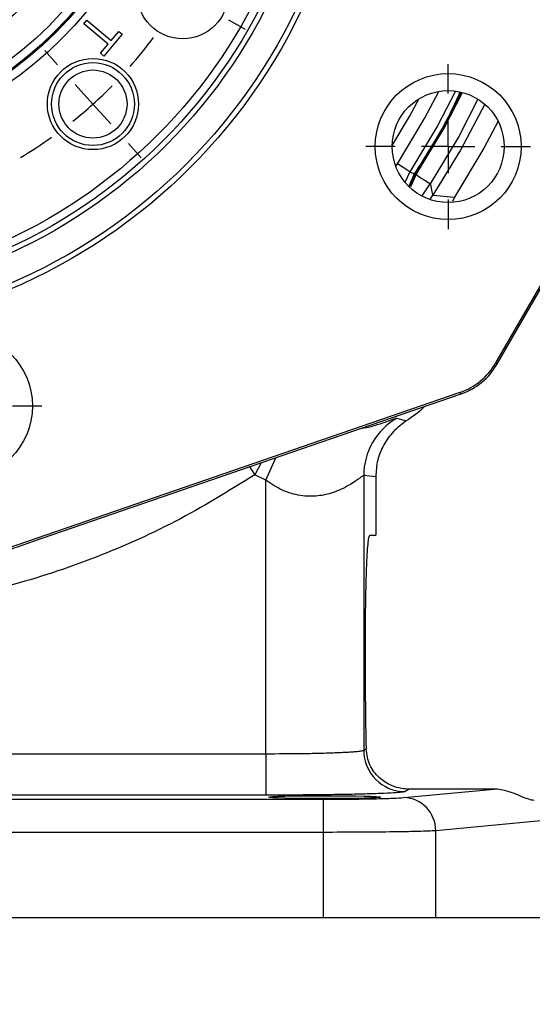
# Model space of a CAD drawing. Header units: inches. Extents: x 0.4 to 16.6, y 0.2 to 10.8.
# Tile 4 of 13: x 5.5 to 6.4, y 4.2 to 6. Entities that reach past the tile are written whole.
import ezdxf

# ---------------------------------------------------------------- set-up
doc = ezdxf.new("R2010")
doc.units = ezdxf.units.IN
doc.header["$MEASUREMENT"] = 0
doc.layers.add('SLD-0', color=7, linetype='Continuous', lineweight=25)
doc.styles.add('SLDTEXTSTYLE0', font='TXT', dxfattribs={"width": 0.75})
doc.dimstyles.new('SLDDIMSTYLE0', dxfattribs={"dimtxt": 0.145833, "dimasz": 0.13, "dimexe": 0, "dimexo": 0.0625, "dimgap": 0.036458, "dimtad": 0, "dimtih": 1, "dimtoh": 1, "dimdec": 1, "dimlfac": 2, "dimrnd": 1e-09, "dimzin": 12, "dimdsep": 46, "dimtxsty": 'SLDTEXTSTYLE0', "dimsah": 1, "dimcen": 0.09, "dimadec": 0, "dimazin": 3, "dimtfac": 1, "dimtdec": 1, "dimtofl": 0, "dimtmove": 0, "dimatfit": 3, "dimfxl": 0, "dimfrac": 2, "dimtolj": 1, "dimtzin": 12, "dimarcsym": 0})
doc.dimstyles.new('SLDDIMSTYLE1', dxfattribs={"dimtxt": 0.145833, "dimasz": 0.13, "dimexe": 0, "dimexo": 0.0625, "dimgap": 0.036458, "dimtad": 0, "dimtih": 1, "dimtoh": 1, "dimdec": 1, "dimlfac": 2, "dimrnd": 1e-09, "dimzin": 4, "dimdsep": 46, "dimtxsty": 'SLDTEXTSTYLE0', "dimsah": 1, "dimcen": 0.09, "dimadec": 0, "dimazin": 1, "dimtfac": 1, "dimtdec": 1, "dimtofl": 0, "dimtmove": 0, "dimatfit": 3, "dimfxl": 0, "dimfrac": 2, "dimtolj": 1, "dimtzin": 12, "dimarcsym": 0})

# ---------------------------------------------------------------- blocks, each defined once
blk = doc.blocks.new('_D')
at = {"layer": 'SLD-0', "color": 7}
for p, q in [((5.0777, 8.0255), (7.8678, 8.0255)), ((7.7428, 8.0255), (7.7428, 6.5568)), ((7.5812, 6.2955), (7.5369, 6.2955)), ((7.5369, 6.2955), (7.5369, 6.0638)), ((7.9045, 6.2955), (7.9488, 6.2955)), ((7.9488, 6.2955), (7.9488, 6.0638)), ((7.5369, 6.0638), (7.5812, 6.0638)), ((7.9488, 6.0638), (7.9045, 6.0638)), ((7.7428, 4.3571), (7.7428, 6.0342)), ((6.2991, 4.3571), (7.8678, 4.3571))]:
    blk.add_line(p, q, dxfattribs=at)
for points in [[(7.7428, 8.0255), (7.7228, 7.8955), (7.7628, 7.8955)], [(7.7428, 4.3571), (7.7628, 4.4871), (7.7228, 4.4871)]]:
    blk.add_solid(points, dxfattribs=at)
at = {"layer": 'SLD-0', "color": 7, "char_height": 0.14583, "attachment_point": 1, "style": 'SLDTEXTSTYLE0'}
for s, insert in [('7.3', (7.6082, 6.5131)), ('186', (7.5812, 6.2518))]:
    blk.add_mtext(s, dxfattribs=dict(at, insert=insert))
blk = doc.blocks.new('_D_1')
at = {"layer": 'SLD-0', "color": 7}
for p, q in [((4.5435, 4.4219), (4.5435, 3.1446)), ((6.5102, 4.3071), (6.5102, 3.1446)), ((4.5435, 3.2696), (5.1953, 3.2696)), ((5.3673, 3.2696), (5.323, 3.2696)), ((5.323, 3.2696), (5.323, 3.0379)), ((5.6906, 3.2696), (5.735, 3.2696)), ((5.735, 3.2696), (5.735, 3.0379)), ((6.5102, 3.2696), (5.8627, 3.2696)), ((5.323, 3.0379), (5.3673, 3.0379)), ((5.735, 3.0379), (5.6906, 3.0379))]:
    blk.add_line(p, q, dxfattribs=at)
for points in [[(4.5435, 3.2696), (4.6735, 3.2496), (4.6735, 3.2896)], [(6.5102, 3.2696), (6.3802, 3.2896), (6.3802, 3.2496)]]:
    blk.add_solid(points, dxfattribs=at)
at = {"layer": 'SLD-0', "color": 7, "char_height": 0.14583, "attachment_point": 1, "style": 'SLDTEXTSTYLE0'}
for s, insert in [('3.9', (5.3943, 3.4871)), ('100', (5.3673, 3.2259))]:
    blk.add_mtext(s, dxfattribs=dict(at, insert=insert))
blk = doc.blocks.new('_D_2')
at = {"layer": 'SLD-0', "color": 7}
for p, q in [((5.0277, 5.5686), (5.0277, 3.8244)), ((4.5435, 4.4219), (4.5435, 3.8244)), ((4.5435, 3.9494), (5.0277, 3.9494)), ((5.0277, 3.9494), (5.2492, 3.9494)), ((5.4212, 3.9494), (5.3769, 3.9494)), ((5.3769, 3.9494), (5.3769, 3.7177)), ((5.6367, 3.9494), (5.6811, 3.9494)), ((5.6811, 3.9494), (5.6811, 3.7177)), ((5.3769, 3.7177), (5.4212, 3.7177)), ((5.6811, 3.7177), (5.6367, 3.7177))]:
    blk.add_line(p, q, dxfattribs=at)
for points in [[(4.5435, 3.9494), (4.6735, 3.9294), (4.6735, 3.9694)], [(5.0277, 3.9494), (4.8977, 3.9694), (4.8977, 3.9294)]]:
    blk.add_solid(points, dxfattribs=at)
at = {"layer": 'SLD-0', "color": 7, "char_height": 0.14583, "attachment_point": 1, "style": 'SLDTEXTSTYLE0'}
for s, insert in [('1.0', (5.3943, 4.167)), ('25', (5.4212, 3.9057))]:
    blk.add_mtext(s, dxfattribs=dict(at, insert=insert))
blk = doc.blocks.new('_D_4')
at = {"layer": 'SLD-0', "color": 7}
for p, q in [((5.9871, 6.528), (7.1987, 6.528)), ((7.0737, 6.528), (7.0737, 5.6951)), ((6.9121, 5.4338), (6.8678, 5.4338)), ((6.8678, 5.4338), (6.8678, 5.2021)), ((7.2354, 5.4338), (7.2797, 5.4338)), ((7.2797, 5.4338), (7.2797, 5.2021)), ((6.8678, 5.2021), (6.9121, 5.2021)), ((7.2797, 5.2021), (7.2354, 5.2021)), ((7.0737, 4.3571), (7.0737, 5.1726)), ((6.2991, 4.3571), (7.1987, 4.3571))]:
    blk.add_line(p, q, dxfattribs=at)
for points in [[(7.0737, 6.528), (7.0537, 6.398), (7.0937, 6.398)], [(7.0737, 4.3571), (7.0937, 4.4871), (7.0537, 4.4871)]]:
    blk.add_solid(points, dxfattribs=at)
at = {"layer": 'SLD-0', "color": 7, "char_height": 0.14583, "attachment_point": 1, "style": 'SLDTEXTSTYLE0'}
for s, insert in [('4.3', (6.9391, 5.6514)), ('110', (6.9121, 5.3901))]:
    blk.add_mtext(s, dxfattribs=dict(at, insert=insert))
blk = doc.blocks.new('SW_CENTERMARKSYMBOL_10')
at = {"layer": 'SLD-0', "color": 0}
for p, q in [((0.1922, -1.0547), (0.2233, -1.0727)), ((-0.1305, -1.1394), (-0.1546, -1.1127)), ((-0.0636, -1.2137), (-0.0971, -1.1765)), ((-0.0636, -1.2137), (-0.0301, -1.2508)), ((0.0033, -1.288), (0.0274, -1.3147))]:
    blk.add_line(p, q, dxfattribs=at)
for start, end in [(318.6671, 323.3329), (312, 315.3336), (308.6664, 312), (300.6671, 305.3329)]:
    blk.add_arc((-0.6386, -0.575), 0.8594, start, end, dxfattribs=at)
blk = doc.blocks.new('SW_CENTERMARKSYMBOL_13')
at = {"layer": 'SLD-0', "color": 0}
for p, q in [((0, 0.1), (0, 0.155475)), ((0, 0), (0, 0.05)), ((-0.1, 0), (-0.155475, 0)), ((0, 0), (-0.05, 0)), ((0, 0), (0, -0.05)), ((0, 0), (0.05, 0)), ((0.1, 0), (0.155475, 0)), ((0, -0.1), (0, -0.155475))]:
    blk.add_line(p, q, dxfattribs=at)
blk = doc.blocks.new('SW_CENTERMARKSYMBOL_14')
at = {"layer": 'SLD-0', "color": 0}
for p, q in [((0, 0.1), (0, 0.155475)), ((0, 0), (0, 0.05)), ((-0.1, 0), (-0.155475, 0)), ((0, 0), (-0.05, 0)), ((0, 0), (0, -0.05)), ((0, 0), (0.05, 0)), ((0.1, 0), (0.155475, 0)), ((0, -0.1), (0, -0.155475))]:
    blk.add_line(p, q, dxfattribs=at)

msp = doc.modelspace()

# ---------------------------------------------------------------- linework, layer by layer
at = {"color": 7, "linetype": 'Continuous', "lineweight": 25}
for p, q in [((5.5855, 6.0408), (5.5913, 6.0477)), ((5.5913, 6.0477), (5.6373, 6.0092)), ((5.6315, 6.0023), (5.5855, 6.0408)), ((5.6579, 6.0212), (5.6232, 5.9799)), ((5.6373, 6.0092), (5.6517, 6.0263)), ((5.6517, 6.0263), (5.6579, 6.0212)), ((5.617, 5.985), (5.6315, 6.0023)), ((5.6232, 5.9799), (5.617, 5.985)), ((6.6704, 5.9356), (6.3621, 5.4016)), ((6.3644, 5.3988), (6.674, 5.935)), ((6.2003, 5.7618), (6.1769, 5.7771)), ((6.199, 5.7356), (6.2078, 5.7552)), ((6.2008, 5.7342), (6.2107, 5.7572)), ((6.2122, 5.7565), (6.2018, 5.7334)), ((6.2078, 5.7552), (6.2122, 5.7565)), ((6.2436, 5.7177), (6.2848, 5.7142)), ((6.2848, 5.7142), (6.2809, 5.706)), ((6.3621, 5.4016), (6.3644, 5.3988)), ((6.2946, 5.346), (5.3793, 5.0308)), ((5.489, 5.065), (6.2969, 5.3432)), ((6.2969, 5.3432), (6.2946, 5.346)), ((6.1761, 5.2978), (6.1933, 5.2923)), ((5.9286, 5.1807), (5.9081, 5.1907)), ((5.9286, 4.6654), (5.9286, 5.1807)), ((6.1134, 5.1894), (6.1134, 4.672)), ((6.136, 5.1873), (6.1134, 5.1894)), ((6.136, 5.1873), (6.136, 5.0771)), ((6.1249, 5.0771), (6.136, 5.0771)), ((6.1168, 4.7646), (6.1168, 4.8896)), ((5.2618, 4.6654), (5.9286, 4.6654)), ((5.9286, 4.6654), (5.9286, 4.5874)), ((6.1134, 4.672), (6.1178, 4.6746)), ((5.9286, 4.5874), (5.2618, 4.5874)), ((6.1889, 4.5827), (6.3592, 4.5987)), ((6.1991, 4.5987), (6.1913, 4.594)), ((6.3592, 4.5987), (6.1991, 4.5987)), ((5.0532, 4.5797), (6.0372, 4.5797)), ((6.0372, 4.5797), (6.0372, 4.5172)), ((6.5021, 4.5439), (6.2491, 4.5202)), ((6.0372, 4.5172), (5.0532, 4.5172)), ((6.0372, 4.5172), (6.0372, 4.3571)), ((6.2491, 4.3571), (6.2491, 4.5202)), ((3.0497, 4.3571), (6.0372, 4.3571)), ((6.0372, 4.3571), (6.2491, 4.3571)), ((6.2491, 4.3571), (6.5021, 4.3571))]:
    msp.add_line(p, q, dxfattribs=at)
at = {"color": 8, "linetype": 'Continuous', "lineweight": 25}
for p, q in [((6.1745, 5.773), (6.1769, 5.7771)), ((6.2003, 5.7618), (6.1913, 5.7429)), ((6.2236, 5.7165), (6.2388, 5.7392)), ((6.2385, 5.7095), (6.2436, 5.7177)), ((5.9201, 5.2134), (5.9081, 5.1907)), ((5.9286, 5.1807), (5.9474, 5.2228)), ((5.8981, 5.2058), (5.9081, 5.1907))]:
    msp.add_line(p, q, dxfattribs=at)
at = {"color": 8, "linetype": 'Continuous', "lineweight": 25, "flags": 128}
for points in [[(6.1672, 5.8113), (6.1997, 5.8659), (6.2182, 5.8996)], [(6.1769, 5.7771), (6.2281, 5.8621), (6.2551, 5.9133)], [(6.2866, 5.9138), (6.2526, 5.8486), (6.2003, 5.7618)], [(6.2122, 5.7565), (6.2648, 5.8439), (6.2997, 5.9112)], [(6.3288, 5.8986), (6.2925, 5.8286), (6.2388, 5.7392)]]:
    msp.add_lwpolyline(points, dxfattribs=at)
at = {"color": 7, "linetype": 'Continuous', "lineweight": 25, "flags": 128}
for points in [[(6.2107, 5.7572), (6.2632, 5.8445), (6.298, 5.9116)], [(6.3417, 5.889), (6.2967, 5.8037), (6.2436, 5.7177)], [(6.3666, 5.8572), (6.34, 5.8065), (6.2848, 5.7142)]]:
    msp.add_lwpolyline(points, dxfattribs=at)
at = {"color": 7, "linetype": 'Continuous', "lineweight": 25}
for centre, radius in [((5.0277, 6.528), 1.0725), ((5.0277, 6.528), 1.0625), ((5.0277, 6.528), 1.0105), ((5.0277, 6.528), 1.0005), ((5.0277, 6.528), 0.9855), ((5.0277, 6.528), 0.7296), ((5.0277, 6.528), 0.7133), ((5.0277, 6.528), 0.7123), ((5.0277, 6.528), 0.711), ((5.0277, 6.528), 0.6954), ((5.0277, 6.528), 0.6344), ((5.0277, 6.528), 0.6258), ((5.0277, 6.528), 0.5625), ((5.0277, 6.528), 0.555), ((5.772, 6.0983), 0.0859), ((5.6028, 5.8894), 0.0859), ((5.6028, 5.8894), 0.0781), ((5.6028, 5.8894), 0.0642), ((6.2726, 5.8093), 0.1375), ((6.2726, 5.8093), 0.1055), ((5.3512, 5.3206), 0.1375)]:
    msp.add_circle(centre, radius, dxfattribs=at)
for centre, radius, start, end in [((6.2385, 5.1894), 0.1251, 119.8874, 179.9951), ((6.1915, 4.6721), 0.0781, 180.0591, 269.9059), ((6.1872, 4.5209), 0.0619, 359.4236, 88.4406)]:
    msp.add_arc(centre, radius, start, end, dxfattribs=at)
for centre, major_axis, ratio, start_param, end_param in [((6.2539, 5.4642), (-0.0795, 0.0965), 0.999826, 2.783857, 3.499328), ((6.2562, 5.4614), (-0.0795, 0.0965), 0.99991, 2.783857, 3.499328), ((6.1249, 4.7646), (0, 0.1875), 0.043661, 1.570796, 2.071341)]:
    msp.add_ellipse(centre, major_axis=major_axis, ratio=ratio, start_param=start_param, end_param=end_param, dxfattribs=at)
msp.add_ellipse((6.0395, 4.5836), major_axis=(0.1055, 0), ratio=0.026186, dxfattribs=at)
for points, knots in [([(6.2078, 5.7552), (6.2323, 5.7936), (6.2644, 5.8438), (6.2888, 5.8981), (6.2946, 5.9109)], [0, 0, 0, 0, 0.7636577, 1, 1, 1, 1]), ([(6.2003, 5.7618), (6.2018, 5.7611), (6.2053, 5.7596), (6.2088, 5.7581), (6.2107, 5.7572)], [0, 0, 0, 0, 0.450353, 1, 1, 1, 1]), ([(6.2388, 5.7392), (6.2401, 5.7337), (6.242, 5.7255), (6.243, 5.7186), (6.2434, 5.718), (6.2436, 5.7177)], [0, 0, 0, 0, 0.498523, 0.750294, 1, 1, 1, 1]), ([(6.2275, 5.3193), (6.2272, 5.319), (6.2176, 5.3081), (6.2053, 5.3001), (6.1933, 5.2923)], [0, 0, 0, 0, 0.025634, 1, 1, 1, 1]), ([(6.1933, 5.2923), (6.1849, 5.286), (6.1683, 5.2735), (6.1503, 5.2477), (6.1382, 5.2186), (6.1367, 5.1977), (6.136, 5.1873)], [0, 0, 0, 0, 0.250654, 0.499259, 0.74905, 1, 1, 1, 1]), ([(5.9081, 5.1907), (5.8587, 5.1603), (5.7596, 5.0994), (5.5994, 5.0295), (5.4333, 4.9749), (5.3189, 4.9544), (5.2618, 4.9441)], [0, 0, 0, 0, 0.249258, 0.5, 0.750742, 1, 1, 1, 1]), ([(6.1134, 5.1894), (6.113, 5.1893), (6.1121, 5.189), (6.1086, 5.1866), (6.1035, 5.183), (6.0961, 5.1778), (6.0854, 5.171), (6.0717, 5.1637), (6.0567, 5.1576), (6.0418, 5.1534), (6.0219, 5.15), (5.9944, 5.1504), (5.9594, 5.1603), (5.9388, 5.1739), (5.9286, 5.1807)], [0, 0, 0, 0, 0.061519, 0.125698, 0.183878, 0.249737, 0.333242, 0.421396, 0.499946, 0.565527, 0.624687, 0.749926, 0.875109, 1, 1, 1, 1]), ([(5.4255, 5.0431), (5.4372, 5.0472), (5.4584, 5.0544), (5.4795, 5.0617), (5.489, 5.065)], [0, 0, 0, 0, 0.55287, 1, 1, 1, 1]), ([(6.1168, 4.8896), (6.1168, 4.901), (6.1168, 4.9246), (6.1173, 4.9595), (6.1181, 4.9931), (6.1191, 5.0231), (6.1204, 5.0475), (6.1219, 5.0648), (6.1234, 5.0752), (6.1244, 5.0765), (6.1249, 5.0771)], [0, 0, 0, 0, 0.116461, 0.239907, 0.368501, 0.499847, 0.63122, 0.759884, 0.883429, 1, 1, 1, 1]), ([(5.9286, 4.6654), (5.9515, 4.6655), (5.9865, 4.6656), (6.0286, 4.6664), (6.0522, 4.6671), (6.0686, 4.6678), (6.0797, 4.6683), (6.0898, 4.6689), (6.0999, 4.6696), (6.1098, 4.6707), (6.1121, 4.6715), (6.1134, 4.672)], [0, 0, 0, 0, 0.242625, 0.369304, 0.499215, 0.559577, 0.623026, 0.689561, 0.759183, 0.86366, 1, 1, 1, 1]), ([(6.1991, 4.5987), (6.1942, 4.5989), (6.1824, 4.5996), (6.1621, 4.6061), (6.1412, 4.6197), (6.1228, 4.6427), (6.1194, 4.6641), (6.1178, 4.6746)], [0, 0, 0, 0, 0.101068, 0.239881, 0.483992, 0.746038, 1, 1, 1, 1]), ([(6.1913, 4.594), (6.1898, 4.5936), (6.1868, 4.5927), (6.1708, 4.5915), (6.1458, 4.5903), (6.1117, 4.5893), (6.0703, 4.5884), (6.0242, 4.5878), (5.9764, 4.5875), (5.9442, 4.5874), (5.9286, 4.5874)], [0, 0, 0, 0, 0.117003, 0.240615, 0.369057, 0.500054, 0.631042, 0.759459, 0.883036, 1, 1, 1, 1]), ([(6.0372, 4.5797), (6.0538, 4.5797), (6.0879, 4.5798), (6.134, 4.5805), (6.1708, 4.5815), (6.183, 4.5823), (6.1889, 4.5827)], [0, 0, 0, 0, 0.243268, 0.499953, 0.756665, 1, 1, 1, 1]), ([(6.4345, 4.5771), (6.4284, 4.5785), (6.419, 4.5806), (6.3981, 4.5905), (6.3812, 4.5961), (6.368, 4.5984), (6.3613, 4.5986), (6.3592, 4.5987)], [0, 0, 0, 0, 0.437339, 0.667102, 0.837046, 0.950512, 1, 1, 1, 1]), ([(6.2491, 4.5202), (6.2449, 4.52), (6.2366, 4.5195), (6.2191, 4.519), (6.202, 4.5186), (6.1866, 4.5183), (6.1572, 4.5178), (6.1082, 4.5173), (6.0606, 4.5173), (6.0372, 4.5172)], [0, 0, 0, 0, 0.140209, 0.2704124, 0.3517004, 0.4285305, 0.5009021, 0.7549879, 1, 1, 1, 1])]:
    msp.add_open_spline(points, degree=3, knots=knots, dxfattribs=at)
msp.add_open_spline([(6.2122, 5.7565), (6.2136, 5.7556), (6.2164, 5.7538), (6.2313, 5.744), (6.2388, 5.7392)], degree=3, dxfattribs=at)
at = {"color": 8, "linetype": 'Continuous', "lineweight": 25}
msp.add_open_spline([(6.1106, 5.279), (6.1119, 5.2792), (6.124, 5.2806), (6.1402, 5.2858), (6.1594, 5.2921), (6.1721, 5.2973), (6.1748, 5.2976), (6.1761, 5.2978)], degree=3, knots=[0, 0, 0, 0, 0.025671, 0.249645, 0.489091, 0.739148, 1, 1, 1, 1], dxfattribs=at)

# ---------------------------------------------------------------- block references
at = {"layer": 'SLD-0', "color": 7}
for name, p in [('SW_CENTERMARKSYMBOL_10', (5.6664, 7.103)), ('SW_CENTERMARKSYMBOL_14', (6.2726, 5.8093)), ('SW_CENTERMARKSYMBOL_13', (5.3512, 5.3206))]:
    msp.add_blockref(name, p, dxfattribs=at)

# ---------------------------------------------------------------- dimensions: what is measured, and where the dimension line sits
for base, p1, picture, middle in [((7.7428, 4.3571), (5.0277, 8.0255), '_D', (7.7428, 6.2955)), ((7.0737, 4.3571), (5.9371, 6.528), '_D_4', (7.0737, 5.4338))]:
    dim = msp.add_linear_dim(base=base, p1=p1, p2=(6.2491, 4.3571), angle=90, dimstyle='SLDDIMSTYLE0', dxfattribs=at)
    dim.commit()
    dim.dimension.update_dxf_attribs({"geometry": picture, "text_midpoint": middle, "dimtype": 160})
for base, p1, p2, dimstyle, picture, middle in [((4.5435, 3.9494), (5.0277, 5.6186), (4.5435, 4.4719), 'SLDDIMSTYLE1', '_D_2', (5.529, 3.9494)), ((6.5102, 3.2696), (4.5435, 4.4719), (6.5102, 4.3571), 'SLDDIMSTYLE0', '_D_1', (5.529, 3.2696))]:
    dim = msp.add_linear_dim(base=base, p1=p1, p2=p2, dimstyle=dimstyle, dxfattribs=at)
    dim.commit()
    dim.dimension.update_dxf_attribs({"geometry": picture, "text_midpoint": middle, "dimtype": 160})

doc.saveas('drawing.dxf')
